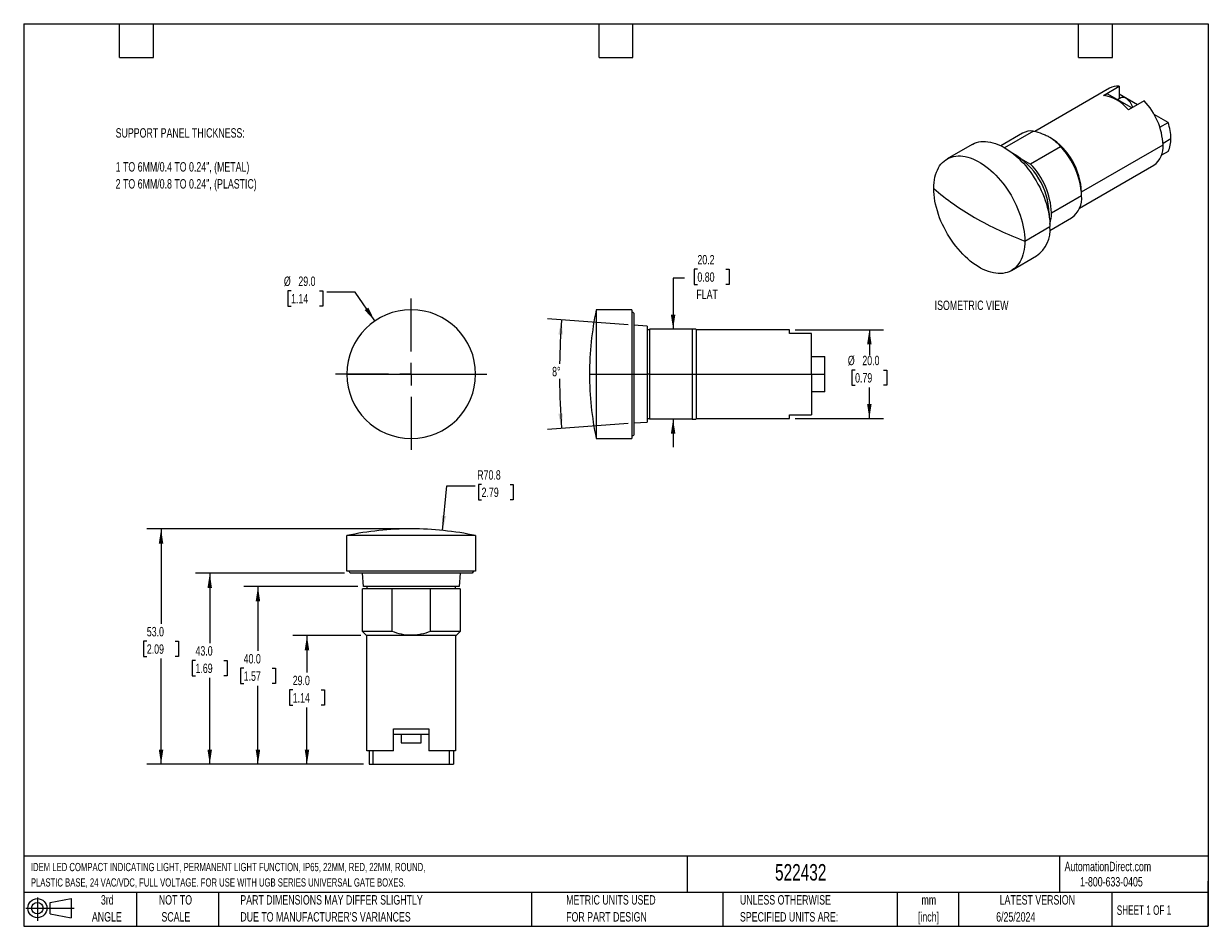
# Model space of a CAD drawing. Header units: millimetres. Extents: x 6 to 273, y 6 to 210.
import ezdxf

# ---------------------------------------------------------------- set-up
doc = ezdxf.new("R2010")
doc.units = ezdxf.units.MM
doc.linetypes.add('CENTERX2', pattern=[20.32, 12.7, -2.54, 2.54, -2.54])
doc.layers.add('CENTER', color=40, linetype='CENTERX2')
doc.layers.add('DIMENSIONS', color=140, linetype='Continuous', lineweight=25)
doc.layers.add('TEXT', color=140, linetype='Continuous', lineweight=25)
doc.styles.add('SLDTEXTSTYLE0', font='TXT', dxfattribs={"width": 0.7})
doc.styles.add('SLDTEXTSTYLE1', font='TXT', dxfattribs={"width": 0.65})
doc.dimstyles.new('SLDDIMSTYLE0', dxfattribs={"dimtxt": 2.158008, "dimasz": 3.302, "dimexe": 0, "dimexo": 0.0625, "dimgap": 0.539502, "dimtad": 0, "dimtih": 1, "dimtoh": 1, "dimrnd": 1e-09, "dimzin": 4, "dimdsep": 46, "dimtxsty": 'SLDTEXTSTYLE0', "dimsah": 1, "dimcen": 0, "dimadec": 0, "dimazin": 1, "dimtfac": 1, "dimtofl": 0, "dimtmove": 0, "dimatfit": 3, "dimfxl": 0, "dimfrac": 2, "dimtolj": 1, "dimtzin": 12, "dimarcsym": 0})
doc.dimstyles.new('SLDDIMSTYLE1', dxfattribs={"dimtxt": 2.158008, "dimasz": 3.302, "dimexe": 0, "dimexo": 0.0625, "dimgap": 0.539502, "dimtad": 0, "dimtih": 1, "dimtoh": 1, "dimdec": 4, "dimzin": 12, "dimdsep": 46, "dimtxsty": 'SLDTEXTSTYLE0', "dimsah": 1, "dimcen": 0.09, "dimadec": 0, "dimazin": 3, "dimtfac": 1, "dimtdec": 0, "dimtofl": 0, "dimtmove": 0, "dimatfit": 3, "dimfxl": 0, "dimfrac": 2, "dimtolj": 1, "dimtzin": 12, "dimarcsym": 0})
doc.dimstyles.new('SLDDIMSTYLE2', dxfattribs={"dimtxt": 2.158008, "dimasz": 3.302, "dimexe": 0, "dimexo": 0.0625, "dimgap": 0.539502, "dimtad": 0, "dimtih": 1, "dimtoh": 1, "dimrnd": 1e-09, "dimzin": 12, "dimdsep": 46, "dimtxsty": 'SLDTEXTSTYLE0', "dimsah": 1, "dimcen": 0.09, "dimadec": 0, "dimazin": 3, "dimtfac": 1, "dimtmove": 0, "dimatfit": 0, "dimfxl": 0, "dimfrac": 2, "dimtolj": 1, "dimtzin": 12, "dimarcsym": 0})
doc.dimstyles.new('SLDDIMSTYLE3', dxfattribs={"dimtxt": 2.158008, "dimasz": 3.302, "dimexe": 0, "dimexo": 0.0625, "dimgap": 0.539502, "dimtad": 0, "dimtih": 1, "dimtoh": 1, "dimrnd": 1e-09, "dimzin": 4, "dimdsep": 46, "dimtxsty": 'SLDTEXTSTYLE0', "dimsah": 1, "dimcen": 0.09, "dimadec": 0, "dimazin": 1, "dimtfac": 1, "dimtofl": 0, "dimtmove": 0, "dimatfit": 3, "dimfxl": 0, "dimfrac": 2, "dimtolj": 1, "dimtzin": 12, "dimarcsym": 0})
doc.dimstyles.new('SLDDIMSTYLE4', dxfattribs={"dimtxt": 2.158008, "dimasz": 3.302, "dimexe": 0, "dimexo": 0.0625, "dimgap": 0.539502, "dimtad": 0, "dimtih": 1, "dimtoh": 1, "dimrnd": 1e-09, "dimzin": 12, "dimdsep": 46, "dimtxsty": 'SLDTEXTSTYLE0', "dimsah": 1, "dimcen": 0, "dimadec": 0, "dimazin": 3, "dimtfac": 1, "dimtofl": 0, "dimtmove": 0, "dimatfit": 3, "dimfxl": 0, "dimfrac": 2, "dimtolj": 1, "dimtzin": 12, "dimarcsym": 0})

# ---------------------------------------------------------------- blocks, each defined once
blk = doc.blocks.new('Block11')
at = {"color": 7, "linetype": 'Continuous', "lineweight": 18}
for p, q in [((0, 2.88), (10.87, 2.88)), ((2.59, 5.31), (2.59, 0)), ((5.48, 4.17), (10.18, 5.03)), ((5.48, 1.6), (5.48, 4.17)), ((10.18, 5.03), (10.18, 0.73)), ((5.48, 1.6), (10.18, 0.73))]:
    blk.add_line(p, q, dxfattribs=at)
for radius in [2.15, 1.29]:
    blk.add_circle((2.59, 2.88), radius, dxfattribs=at)
blk = doc.blocks.new('Block12')
at = {"color": 7, "linetype": 'Continuous'}
blk.add_blockref('Block11', (0, 0), dxfattribs=at)
blk = doc.blocks.new('_D')
at = {"layer": 'DIMENSIONS'}
for p, q in [((66.56, 149.42), (65.83, 149.42)), ((65.83, 149.42), (65.83, 145.99)), ((72.97, 149.42), (73.69, 149.42)), ((73.69, 149.42), (73.69, 145.99)), ((80.95, 149.12), (74.6, 149.12)), ((85.4, 142.62), (80.95, 149.12)), ((65.83, 145.99), (66.56, 145.99)), ((73.69, 145.99), (72.97, 145.99))]:
    blk.add_line(p, q, dxfattribs=at)
blk.add_solid([(85.4, 142.62), (83.95, 145.63), (83.12, 145.06)], dxfattribs=at)
at = {"layer": 'DIMENSIONS', "char_height": 2.117, "attachment_point": 1, "style": 'SLDTEXTSTYLE0'}
for s, insert in [('%%c', (64.93, 152.63)), ('29.0', (68.19, 152.63)), ('1.14', (66.56, 148.72))]:
    blk.add_mtext(s, dxfattribs=dict(at, insert=insert))
blk = doc.blocks.new('SW_CENTERMARKSYMBOL_0')
at = {"layer": 'CENTER', "color": 0}
for p, q in [((0, 5.08), (0, 17.04)), ((-5.08, 0), (-17.04, 0)), ((0, 0), (-2.54, 0)), ((0, 0), (0, 2.54)), ((0, 0), (0, -2.54)), ((0, 0), (2.54, 0)), ((5.08, 0), (17.04, 0)), ((0, -5.08), (0, -17.04))]:
    blk.add_line(p, q, dxfattribs=at)
blk = doc.blocks.new('_D_1')
at = {"layer": 'DIMENSIONS'}
for p, q in [((142.47, 141.75), (124.26, 143.09)), ((142.47, 119.57), (124.26, 118.23))]:
    blk.add_line(p, q, dxfattribs=at)
for start, end in [(175.8058, 179.198), (180.3765, 184.1942)]:
    blk.add_arc((293.74, 130.66), 166.75, start, end, dxfattribs=at)
for points in [[(127.43, 142.86), (126.72, 139.59), (127.73, 139.53)], [(127.43, 118.46), (127.73, 121.79), (126.72, 121.73)]]:
    blk.add_solid(points, dxfattribs=at)
at = {"layer": 'DIMENSIONS', "insert": (125.32, 132.29), "char_height": 2.117, "attachment_point": 1, "style": 'SLDTEXTSTYLE0'}
blk.add_mtext('8°', dxfattribs=at)
blk = doc.blocks.new('_D_2')
at = {"layer": 'DIMENSIONS'}
for p, q in [((155.13, 152.25), (152.56, 152.25)), ((152.56, 152.25), (152.56, 140.78)), ((158.03, 154.27), (157.3, 154.27)), ((157.3, 154.27), (157.3, 150.84)), ((164.44, 154.27), (165.17, 154.27)), ((165.17, 154.27), (165.17, 150.84)), ((157.3, 150.84), (158.03, 150.84)), ((165.17, 150.84), (164.44, 150.84)), ((152.56, 120.54), (152.56, 114.19))]:
    blk.add_line(p, q, dxfattribs=at)
for points in [[(152.56, 140.78), (153.07, 144.08), (152.05, 144.08)], [(152.56, 120.54), (152.05, 117.24), (153.07, 117.24)]]:
    blk.add_solid(points, dxfattribs=at)
at = {"layer": 'DIMENSIONS', "char_height": 2.117, "attachment_point": 1, "style": 'SLDTEXTSTYLE0'}
for s, insert in [('20.2', (158.03, 157.48)), ('0.80', (158.03, 153.57)), ('FLAT', (157.8, 149.66))]:
    blk.add_mtext(s, dxfattribs=dict(at, insert=insert))
blk = doc.blocks.new('_D_3')
at = {"layer": 'DIMENSIONS'}
for p, q in [((180.01, 140.66), (199.91, 140.66)), ((196.74, 140.66), (196.74, 134.89)), ((193.53, 131.58), (192.81, 131.58)), ((192.81, 131.58), (192.81, 128.15)), ((199.94, 131.58), (200.67, 131.58)), ((200.67, 131.58), (200.67, 128.15)), ((192.81, 128.15), (193.53, 128.15)), ((200.67, 128.15), (199.94, 128.15)), ((196.74, 120.66), (196.74, 127.67)), ((180.01, 120.66), (199.91, 120.66))]:
    blk.add_line(p, q, dxfattribs=at)
for points in [[(196.74, 140.66), (196.23, 137.36), (197.25, 137.36)], [(196.74, 120.66), (197.25, 123.96), (196.23, 123.96)]]:
    blk.add_solid(points, dxfattribs=at)
at = {"layer": 'DIMENSIONS', "char_height": 2.117, "attachment_point": 1, "style": 'SLDTEXTSTYLE0'}
for s, insert in [('%%c', (191.9, 134.79)), ('20.0', (195.16, 134.79)), ('0.79', (193.53, 130.88))]:
    blk.add_mtext(s, dxfattribs=dict(at, insert=insert))
blk = doc.blocks.new('_D_4')
at = {"layer": 'DIMENSIONS'}
for p, q in [((100.64, 95.47), (101.64, 105.51)), ((101.64, 105.51), (107.99, 105.51)), ((109.44, 105.81), (108.72, 105.81)), ((108.72, 105.81), (108.72, 102.38)), ((115.85, 105.81), (116.58, 105.81)), ((116.58, 105.81), (116.58, 102.38)), ((108.72, 102.38), (109.44, 102.38)), ((116.58, 102.38), (115.85, 102.38))]:
    blk.add_line(p, q, dxfattribs=at)
blk.add_solid([(100.64, 95.47), (101.47, 98.7), (100.46, 98.8)], dxfattribs=at)
at = {"layer": 'DIMENSIONS', "char_height": 2.117, "attachment_point": 1, "style": 'SLDTEXTSTYLE0'}
for s, insert in [('R70.8', (108.46, 109.02)), ('2.79', (109.44, 105.11))]:
    blk.add_mtext(s, dxfattribs=dict(at, insert=insert))
blk = doc.blocks.new('_D_5')
at = {"layer": 'DIMENSIONS'}
for p, q in [((82.25, 71.82), (66.95, 71.82)), ((70.12, 71.82), (70.12, 63.46)), ((66.92, 59.55), (66.19, 59.55)), ((66.19, 59.55), (66.19, 56.12)), ((73.33, 59.55), (74.06, 59.55)), ((74.06, 59.55), (74.06, 56.12)), ((66.19, 56.12), (66.92, 56.12)), ((74.06, 56.12), (73.33, 56.12)), ((70.12, 42.82), (70.12, 55.63)), ((82.83, 42.82), (66.95, 42.82))]:
    blk.add_line(p, q, dxfattribs=at)
for points in [[(70.12, 71.82), (69.62, 68.51), (70.63, 68.51)], [(70.12, 42.82), (70.63, 46.12), (69.62, 46.12)]]:
    blk.add_solid(points, dxfattribs=at)
at = {"layer": 'DIMENSIONS', "char_height": 2.117, "attachment_point": 1, "style": 'SLDTEXTSTYLE0'}
for s, insert in [('29.0', (66.92, 62.76)), ('1.14', (66.92, 58.84))]:
    blk.add_mtext(s, dxfattribs=dict(at, insert=insert))
blk = doc.blocks.new('_D_6')
at = {"layer": 'DIMENSIONS'}
for p, q in [((81.55, 82.82), (55.91, 82.82)), ((59.09, 82.82), (59.09, 68.34)), ((55.88, 64.43), (55.16, 64.43)), ((55.16, 64.43), (55.16, 61)), ((62.29, 64.43), (63.02, 64.43)), ((63.02, 64.43), (63.02, 61)), ((55.16, 61), (55.88, 61)), ((59.09, 42.82), (59.09, 60.52)), ((63.02, 61), (62.29, 61)), ((82.83, 42.82), (55.91, 42.82))]:
    blk.add_line(p, q, dxfattribs=at)
for points in [[(59.09, 82.82), (58.58, 79.51), (59.59, 79.51)], [(59.09, 42.82), (59.59, 46.12), (58.58, 46.12)]]:
    blk.add_solid(points, dxfattribs=at)
at = {"layer": 'DIMENSIONS', "char_height": 2.117, "attachment_point": 1, "style": 'SLDTEXTSTYLE0'}
for s, insert in [('40.0', (55.88, 67.64)), ('1.57', (55.88, 63.73))]:
    blk.add_mtext(s, dxfattribs=dict(at, insert=insert))
blk = doc.blocks.new('_D_7')
at = {"layer": 'DIMENSIONS'}
for p, q in [((78.61, 85.82), (45.06, 85.82)), ((48.24, 85.82), (48.24, 70.11)), ((45.03, 66.2), (44.31, 66.2)), ((44.31, 66.2), (44.31, 62.77)), ((51.44, 66.2), (52.17, 66.2)), ((52.17, 66.2), (52.17, 62.77)), ((44.31, 62.77), (45.03, 62.77)), ((48.24, 42.82), (48.24, 62.28)), ((52.17, 62.77), (51.44, 62.77)), ((82.83, 42.82), (45.06, 42.82))]:
    blk.add_line(p, q, dxfattribs=at)
for points in [[(48.24, 85.82), (47.73, 82.51), (48.74, 82.51)], [(48.24, 42.82), (48.74, 46.12), (47.73, 46.12)]]:
    blk.add_solid(points, dxfattribs=at)
at = {"layer": 'DIMENSIONS', "char_height": 2.117, "attachment_point": 1, "style": 'SLDTEXTSTYLE0'}
for s, insert in [('43.0', (45.03, 69.41)), ('1.69', (45.03, 65.49))]:
    blk.add_mtext(s, dxfattribs=dict(at, insert=insert))
blk = doc.blocks.new('_D_8')
at = {"layer": 'DIMENSIONS'}
for p, q in [((92.33, 95.82), (34.1, 95.82)), ((37.28, 95.82), (37.28, 74.44)), ((34.07, 70.53), (33.35, 70.53)), ((33.35, 70.53), (33.35, 67.1)), ((40.48, 70.53), (41.21, 70.53)), ((41.21, 70.53), (41.21, 67.1)), ((33.35, 67.1), (34.07, 67.1)), ((41.21, 67.1), (40.48, 67.1)), ((37.28, 42.82), (37.28, 66.61)), ((82.83, 42.82), (34.1, 42.82))]:
    blk.add_line(p, q, dxfattribs=at)
for points in [[(37.28, 95.82), (36.77, 92.51), (37.78, 92.51)], [(37.28, 42.82), (37.78, 46.12), (36.77, 46.12)]]:
    blk.add_solid(points, dxfattribs=at)
at = {"layer": 'DIMENSIONS', "char_height": 2.117, "attachment_point": 1, "style": 'SLDTEXTSTYLE0'}
for s, insert in [('53.0', (34.07, 73.74)), ('2.09', (34.07, 69.82))]:
    blk.add_mtext(s, dxfattribs=dict(at, insert=insert))

msp = doc.modelspace()

# ---------------------------------------------------------------- linework, layer by layer
for p, q in [((250.78748, 195.00272), (233.98022, 185.3001)), ((249.42312, 193.41775), (252.95865, 195.45877)), ((252.95865, 195.45877), (252.95865, 192.61494)), ((249.62391, 193.39881), (250.27165, 193.77274)), ((255.8117, 190.57454), (250.27165, 193.77274)), ((253.38938, 192.86359), (252.61794, 192.41825)), ((257.08392, 191.30897), (252.95865, 193.69044)), ((258.61551, 192.19314), (255.07997, 190.15212)), ((264.00143, 187.31558), (260.83717, 189.14227)), ((262.14545, 186.24415), (264.00143, 187.31558)), ((231.25221, 184.87992), (226.3737, 182.06361)), ((233.70335, 185.37658), (227.19836, 181.62133)), ((219.89984, 182.36768), (214.24299, 179.10205)), ((239.80017, 181.85697), (233.02609, 177.94637)), ((237.40346, 183.95899), (237.37518, 183.97532)), ((244.52972, 171.67942), (262.85815, 182.2602)), ((262.84972, 182.66354), (264.62591, 183.68891)), ((230.93289, 179.15475), (233.02609, 177.94637)), ((264.00143, 180.78325), (262.5065, 179.92025)), ((244.04283, 168.01573), (260.78667, 177.68175)), ((237.75586, 166.95254), (244.52994, 170.86314)), ((244.52994, 170.86314), (244.52994, 171.61423)), ((237.12977, 166.76003), (237.24674, 166.83825)), ((237.3728, 163.01054), (242.25132, 165.82685)), ((231.74545, 160.62538), (237.4023, 163.89101)), ((228.74181, 153.98663), (234.39866, 157.25226)), ((143.238, 145.15942), (135.238, 145.15942)), ((135.238, 145.15942), (135.238, 130.65942)), ((143.238, 145.15942), (143.238, 130.65942)), ((143.738, 144.37942), (143.238, 144.65942)), ((143.738, 144.37942), (143.738, 130.65942)), ((146.738, 141.43942), (143.738, 141.65942)), ((146.738, 141.43942), (146.738, 130.65942)), ((147.238, 140.65942), (146.738, 140.65942)), ((147.238, 140.77942), (147.238, 130.65942)), ((156.818, 140.77942), (147.238, 140.77942)), ((156.818, 140.77942), (156.818, 130.65942)), ((157.738, 140.73942), (157.698, 140.77942)), ((157.738, 140.73942), (157.738, 130.65942)), ((178.738, 140.65942), (157.738, 140.65942)), ((178.738, 139.82457), (178.738, 140.65942)), ((183.738, 139.82457), (178.738, 139.82457)), ((183.738, 130.65942), (183.738, 139.82457)), ((183.738, 134.65942), (186.738, 134.65942)), ((186.738, 130.65942), (186.738, 134.65942)), ((79.09868, 130.65942), (93.59868, 130.65942)), ((93.59868, 130.65942), (108.09868, 130.65942)), ((133.738, 130.65942), (135.238, 130.65942)), ((135.238, 130.65942), (135.238, 116.15942)), ((135.238, 130.65942), (143.238, 130.65942)), ((143.238, 130.65942), (143.238, 116.15942)), ((143.238, 130.65942), (143.738, 130.65942)), ((143.738, 130.65942), (143.738, 116.93942)), ((143.738, 130.65942), (146.738, 130.65942)), ((146.738, 130.65942), (146.738, 119.87942)), ((147.238, 130.65942), (146.738, 130.65942)), ((147.238, 130.65942), (156.818, 130.65942)), ((147.238, 130.65942), (147.238, 120.53942)), ((156.818, 130.65942), (157.738, 130.65942)), ((156.818, 130.65942), (156.818, 120.53942)), ((157.738, 130.65942), (157.738, 120.57942)), ((157.738, 130.65942), (183.738, 130.65942)), ((183.738, 130.65942), (183.738, 121.49426)), ((183.738, 130.65942), (186.738, 130.65942)), ((186.738, 126.65942), (186.738, 130.65942)), ((186.738, 126.65942), (183.738, 126.65942)), ((146.738, 120.65942), (147.238, 120.65942)), ((156.818, 120.53942), (147.238, 120.53942)), ((157.698, 120.53942), (157.738, 120.57942)), ((157.738, 120.65942), (178.738, 120.65942)), ((178.738, 121.49426), (183.738, 121.49426)), ((178.738, 120.65942), (178.738, 121.49426)), ((143.738, 119.65942), (146.738, 119.87942)), ((135.238, 116.15942), (143.238, 116.15942)), ((143.238, 116.65942), (143.738, 116.93942)), ((108.09868, 94.31685), (79.09868, 94.31685)), ((79.09868, 86.31685), (79.09868, 94.31685)), ((108.09868, 94.31685), (108.09868, 86.31685)), ((108.09868, 86.31685), (79.09868, 86.31685)), ((79.87868, 85.81685), (79.59868, 86.31685)), ((107.31868, 85.81685), (79.87868, 85.81685)), ((82.81868, 82.81685), (82.59868, 85.81685)), ((104.59868, 85.81685), (104.37868, 82.81685)), ((107.59868, 86.31685), (107.31868, 85.81685)), ((104.37868, 82.81685), (82.81868, 82.81685)), ((83.59868, 82.81685), (83.59868, 82.31685)), ((103.59868, 82.31685), (103.59868, 82.81685)), ((82.59868, 72.73685), (82.59868, 82.31685)), ((89.28758, 82.31685), (82.59868, 82.31685)), ((89.28758, 72.73685), (89.28758, 82.31685)), ((97.90978, 82.31685), (89.28758, 82.31685)), ((104.59868, 82.31685), (97.90978, 82.31685)), ((97.90978, 72.73685), (97.90978, 82.31685)), ((104.59868, 82.31685), (104.59868, 72.73685)), ((83.51868, 71.81685), (82.59868, 72.73685)), ((89.28758, 72.73685), (82.59868, 72.73685)), ((104.59868, 72.73685), (97.90978, 72.73685)), ((104.59868, 72.73685), (103.67868, 71.81685)), ((103.67868, 71.81685), (83.51868, 71.81685)), ((83.59868, 45.81685), (83.59868, 71.81685)), ((103.59868, 71.81685), (103.59868, 45.81685)), ((89.59868, 50.81685), (97.59868, 50.81685)), ((89.59868, 45.81685), (89.59868, 50.81685)), ((97.59868, 50.81685), (97.59868, 45.81685)), ((89.59868, 49.61685), (97.59868, 49.61685)), ((91.34868, 49.61685), (91.34868, 47.61685)), ((95.84868, 47.61685), (95.84868, 49.61685)), ((89.59868, 45.81685), (83.59868, 45.81685)), ((84.09868, 45.81685), (84.09868, 42.81685)), ((84.98184, 45.81685), (84.98184, 42.81685)), ((91.34868, 47.61685), (95.84868, 47.61685)), ((103.59868, 45.81685), (97.59868, 45.81685)), ((102.21553, 42.81685), (102.21553, 45.81685)), ((103.09868, 45.81685), (103.09868, 42.81685)), ((84.09868, 42.81685), (84.98184, 42.81685)), ((84.98184, 42.81685), (102.21553, 42.81685)), ((102.21553, 42.81685), (103.09868, 42.81685))]:
    msp.add_line(p, q)
at = {"flags": 128}
for points in [[(256.00739, 190.68751), (255.94772, 190.88462), (255.82882, 191.19106), (255.68056, 191.49133), (255.50625, 191.77873), (255.30978, 192.04683), (255.09554, 192.28965), (254.86831, 192.50176), (254.63318, 192.67843), (254.39539, 192.8157), (254.16026, 192.91051), (253.93303, 192.96075), (253.71879, 192.96529), (253.52232, 192.92403), (253.38938, 192.86359)], [(219.89984, 182.36768), (220.00352, 182.42584), (220.43493, 182.63402), (220.88825, 182.80037), (221.36199, 182.92434), (221.85461, 183.00554), (222.36449, 183.0437), (222.88998, 183.03869), (223.42937, 182.99054), (223.98089, 182.89939), (224.54274, 182.76555), (225.1131, 182.58944), (225.69009, 182.37166), (226.27185, 182.1129), (226.85647, 181.81401), (227.44204, 181.47596), (228.02666, 181.09987), (228.60841, 180.68695), (229.18541, 180.23855), (229.75577, 179.75613), (230.31762, 179.24127), (230.86914, 178.69565), (231.40852, 178.12105), (231.93402, 177.51933), (232.4439, 176.89247), (232.93652, 176.24251), (233.41026, 175.57157), (233.86357, 174.88183), (234.29499, 174.17555), (234.7031, 173.45503), (235.08656, 172.72263), (235.44414, 171.98072), (235.77467, 171.23173), (236.07706, 170.4781), (236.35032, 169.7223), (236.59358, 168.96677), (236.80603, 168.21401), (236.98698, 167.46644), (237.13584, 166.72652), (237.25213, 165.99666), (237.33547, 165.27923), (237.38558, 164.57659), (237.4023, 163.89101)], [(211.23935, 172.4633), (211.25607, 173.12957), (211.30618, 173.77436), (211.38952, 174.39556), (211.50581, 174.99116), (211.65467, 175.55921), (211.83562, 176.09785), (212.04807, 176.60533), (212.29133, 177.07999), (212.5646, 177.52029), (212.86699, 177.92479), (213.19751, 178.29216), (213.55509, 178.62122), (213.93856, 178.91088), (214.34666, 179.16021), (214.77808, 179.36839), (215.2314, 179.53474), (215.70514, 179.65871), (216.19775, 179.73991), (216.70764, 179.77807), (217.23313, 179.77306), (217.77251, 179.72491), (218.32403, 179.63376), (218.88589, 179.49991), (219.45624, 179.32381), (220.03324, 179.10602), (220.61499, 178.84726), (221.19961, 178.54837), (221.78519, 178.21033), (222.3698, 177.83423), (222.95156, 177.42131), (223.52856, 176.97291), (224.09891, 176.4905), (224.66077, 175.97564), (225.21228, 175.43002), (225.75167, 174.85541), (226.27716, 174.2537), (226.78705, 173.62684), (227.27966, 172.97688), (227.7534, 172.30594), (228.20672, 171.6162), (228.63813, 170.90992), (229.04624, 170.1894), (229.42971, 169.45699), (229.78729, 168.71509), (230.11781, 167.9661), (230.4202, 167.21247), (230.69347, 166.45666), (230.93672, 165.70114), (231.14918, 164.94837), (231.33013, 164.20081), (231.47899, 163.46089), (231.59528, 162.73103), (231.67862, 162.0136), (231.72873, 161.31096), (231.74545, 160.62538)], [(231.74545, 160.62538), (231.72873, 159.95911), (231.67862, 159.31432), (231.59528, 158.69311), (231.47899, 158.09752), (231.33013, 157.52947), (231.14918, 156.99083), (230.93672, 156.48335), (230.69347, 156.00869), (230.4202, 155.56839), (230.11781, 155.16389), (229.78729, 154.79652), (229.42971, 154.46746), (229.04624, 154.17779), (228.63813, 153.92847), (228.20672, 153.72029), (227.7534, 153.55394), (227.27966, 153.42997), (226.78705, 153.34877), (226.27716, 153.31061), (225.75167, 153.31562), (225.21228, 153.36377), (224.66077, 153.45492), (224.09891, 153.58877), (223.52856, 153.76487), (222.95156, 153.98265), (222.3698, 154.24141), (221.78519, 154.5403), (221.19961, 154.87835), (220.61499, 155.25444), (220.03324, 155.66737), (219.45624, 156.11577), (218.88589, 156.59818), (218.32403, 157.11304), (217.77251, 157.65866), (217.23313, 158.23326), (216.70764, 158.83498), (216.19775, 159.46184), (215.70514, 160.1118), (215.2314, 160.78274), (214.77808, 161.47248), (214.34666, 162.17876), (213.93856, 162.89928), (213.55509, 163.63168), (213.19751, 164.37359), (212.86699, 165.12258), (212.5646, 165.87621), (212.29133, 166.63202), (212.04807, 167.38754), (211.83562, 168.14031), (211.65467, 168.88787), (211.50581, 169.62779), (211.38952, 170.35765), (211.30618, 171.07508), (211.25607, 171.77772), (211.23935, 172.4633)], [(237.24674, 166.83825), (237.23042, 166.27197), (237.22496, 166.18595)]]:
    msp.add_lwpolyline(points, dxfattribs=at)
for centre, radius, start, end in [((252.60549, 191.7438), 3.73172, 84.5695832, 119.1551707), ((247.93201, 184.30248), 9.23643, 39.2957075, 80.7096691), ((247.30571, 181.48986), 15.5715, 2.835629, 43.4217598), ((252.79332, 183.51853), 11.83382, 0.8249664, 18.7152221), ((233.26187, 181.2586), 4.14158, 83.8807913, 119.028244), ((229.0798, 170.92445), 15.46553, 2.5563023, 57.4383212), ((227.45138, 170.02993), 17.09887, 2.7930506, 43.7636366), ((257.88838, 181.75089), 4.9958, 305.460857, 5.8513234), ((258.3467, 183.51851), 6.28153, 334.1864419, 1.5544786), ((220.99023, 166.21581), 16.26842, 2.1926813, 60.3038895), ((220.6773, 166.11934), 17.09887, 2.7930506, 43.7636366), ((248.54055, 215.22812), 56.74689, 228.9037542, 240.3080524), ((239.11474, 170.27958), 5.44656, 305.1615282, 6.1506522), ((258.7524, 232.91748), 77.17204, 240.2272311, 249.5152686), ((229.74145, 166.83785), 8.01522, 342.6336783, 0.8199075), ((230.15178, 163.17258), 7.28603, 305.6534003, 5.6587801), ((93.59868, 130.65942), 14.5, 0, 180), ((204.57133, 130.65942), 70.83333, 168.1877178, 180), ((93.59868, 130.65942), 14.5, 180, 0), ((204.57133, 130.65942), 70.83333, 180, 191.8122822), ((93.59868, 24.98352), 70.83333, 90, 101.8122822), ((93.59868, 24.98352), 70.83333, 78.1877178, 90)]:
    msp.add_arc(centre, radius, start, end)
for points, knots in [([(233.70335, 185.37658), (234.38432, 185.20485), (235.03699, 185.00793), (235.95923, 184.66205), (236.25717, 184.53832), (236.83177, 184.27195), (237.10981, 184.12847), (237.8994, 183.67278), (238.35723, 183.34103), (239.15794, 182.63064), (239.50239, 182.25047), (239.80017, 181.85697)], [0, 0, 0, 0, 0.25, 0.25, 0.375, 0.375, 0.5, 0.5, 0.75, 0.75, 1, 1, 1, 1]), ([(157.69058, 140.77942), (157.68737, 140.77942), (157.68016, 140.77942), (157.55181, 140.77942), (157.33101, 140.77942), (157.07267, 140.77942), (156.88413, 140.77942), (156.818, 140.77942)], [0, 0, 0, 0, 0.181815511, 0.407980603, 0.64003847, 0.873740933, 1, 1, 1, 1]), ([(156.818, 120.53942), (156.93874, 120.53942), (157.18019, 120.53942), (157.45453, 120.53942), (157.63158, 120.53942), (157.70868, 120.53942), (157.69283, 120.53942), (157.69048, 120.53942)], [0, 0, 0, 0, 0.235891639, 0.47171028, 0.714762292, 0.957753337, 1, 1, 1, 1]), ([(97.90978, 72.73685), (97.21791, 72.46569), (96.5152, 72.24539), (95.43942, 72.01692), (95.0772, 71.9578), (94.34462, 71.87777), (93.97227, 71.8569), (92.85578, 71.85675), (92.12569, 71.93937), (90.68936, 72.24332), (89.98013, 72.46543), (89.28758, 72.73685)], [0, 0, 0, 0, 0.25, 0.25, 0.375, 0.375, 0.5, 0.5, 0.75, 0.75, 1, 1, 1, 1])]:
    msp.add_open_spline(points, degree=3, knots=knots)
at = {"layer": 'TEXT'}
for p, q in [((6.35, 209.55), (273.05, 209.55)), ((6.35, 209.55), (6.35, 6.35)), ((27.94, 201.93), (27.94, 209.55)), ((35.56, 201.93), (35.56, 209.55)), ((135.89, 201.93), (135.89, 209.55)), ((143.51, 201.93), (143.51, 209.55)), ((243.84, 201.93), (243.84, 209.55)), ((251.46, 201.93), (251.46, 209.55)), ((273.05, 209.55), (273.05, 6.35)), ((27.94, 201.93), (35.56, 201.93)), ((135.89, 201.93), (143.51, 201.93)), ((243.84, 201.93), (251.46, 201.93)), ((273.05, 22.12611), (6.35, 22.12611)), ((155.7589, 22.12611), (155.7589, 13.97)), ((239.57538, 22.12611), (239.57538, 13.97)), ((273.05, 6.35), (273.05, 16.51)), ((273.05, 13.97), (6.35, 13.97)), ((31.75, 13.97), (31.75, 6.35)), ((50.21163, 13.97), (50.21163, 6.35)), ((120.64648, 13.97), (120.64648, 6.35)), ((163.78018, 13.97), (163.78018, 6.35)), ((203.0243, 13.97), (203.0243, 6.35)), ((216.8121, 13.97), (216.8121, 6.35)), ((251.34875, 13.97), (251.34875, 6.35)), ((6.35, 6.35), (273.05, 6.35))]:
    msp.add_line(p, q, dxfattribs=at)

# ---------------------------------------------------------------- block references
at = {"layer": 'CENTER'}
msp.add_blockref('SW_CENTERMARKSYMBOL_0', (93.59868, 130.65942), dxfattribs=at)
at = {"layer": 'TEXT'}
msp.add_blockref('Block12', (6.83794, 7.55386), dxfattribs=at)

# ---------------------------------------------------------------- texts
at = {"color": 179, "linetype": 'Continuous', "lineweight": 18, "char_height": 2.1166667, "attachment_point": 1, "style": 'SLDTEXTSTYLE0'}
for s, insert in [('AutomationDirect.com', (240.69496, 20.87653)), ('1-800-633-0405', (244.19158, 17.43702))]:
    msp.add_mtext(s, dxfattribs=dict(at, insert=insert))
at = {"layer": 'DIMENSIONS', "char_height": 2.1166667, "attachment_point": 1, "style": 'SLDTEXTSTYLE0'}
for s, insert in [('SUPPORT PANEL THICKNESS:', (27.05768, 186.02259)), ('1 TO 6MM/0.4 TO 0.24", (METAL)', (27.05768, 178.37815)), ('2 TO 6MM/0.8 TO 0.24", (PLASTIC)', (27.05768, 174.55593)), ('ISOMETRIC VIEW', (211.44728, 147.21326))]:
    msp.add_mtext(s, dxfattribs=dict(at, insert=insert))
at = {"layer": 'TEXT'}
for s, insert, char_height, attachment_point, style in [('IDEM LED COMPACT INDICATING LIGHT, PERMANENT LIGHT FUNCTION, IP65, 22MM, RED, 22MM, ROUND,', (7.96573, 20.62023), 1.8520833, 1, 'SLDTEXTSTYLE0'), ('522432', (175.5018, 20.36438), 3.704167, 1, 'SLDTEXTSTYLE0'), ('PLASTIC BASE, 24 VAC/VDC, FULL VOLTAGE. FOR USE WITH UGB SERIES UNIVERSAL GATE BOXES.', (7.96573, 17.15078), 1.8520833, 1, 'SLDTEXTSTYLE0'), ('3rd', (25.16245, 13.36399), 2.116667, 2, 'SLDTEXTSTYLE0'), ('NOT TO', (40.51577, 13.36399), 2.116667, 2, 'SLDTEXTSTYLE0'), ('PART DIMENSIONS MAY DIFFER SLIGHTLY', (55.11928, 13.36399), 2.1166667, 1, 'SLDTEXTSTYLE0'), ('METRIC UNITS USED', (128.47837, 13.36399), 2.1166667, 1, 'SLDTEXTSTYLE0'), ('UNLESS OTHERWISE', (167.60791, 13.36399), 2.1166667, 1, 'SLDTEXTSTYLE0'), ('LATEST VERSION', (234.55213, 13.36399), 2.1166667, 2, 'SLDTEXTSTYLE0'), ('mm', (210.13037, 13.36129), 2.116667, 2, 'SLDTEXTSTYLE0'), ('SHEET 1 OF 1', (252.44129, 11.05149), 2.1166667, 1, 'SLDTEXTSTYLE1'), ('ANGLE', (25.06495, 9.54177), 2.116667, 2, 'SLDTEXTSTYLE0'), ('SCALE', (40.61205, 9.54177), 2.116667, 2, 'SLDTEXTSTYLE0'), ("DUE TO MANUFACTURER'S VARIANCES", (55.11928, 9.54177), 2.1166667, 1, 'SLDTEXTSTYLE0'), ('FOR PART DESIGN', (128.47837, 9.54177), 2.1166667, 1, 'SLDTEXTSTYLE0'), ('SPECIFIED UNITS ARE:', (167.60791, 9.54177), 2.1166667, 1, 'SLDTEXTSTYLE0'), ('[inch]', (210.04659, 9.53907), 2.116667, 2, 'SLDTEXTSTYLE0'), ('6/25/2024', (229.70149, 9.52754), 2.116667, 2, 'SLDTEXTSTYLE0')]:
    msp.add_mtext(s, dxfattribs=dict(at, insert=insert, char_height=char_height, attachment_point=attachment_point, style=style))

# ---------------------------------------------------------------- dimensions: what is measured, and where the dimension line sits
at = {"layer": 'DIMENSIONS'}
for base, p1, p2, text, dimstyle, picture, middle in [((152.55909, 120.53942), (156.818, 140.77942), (156.818, 120.53942), '<>\\PFLAT', 'SLDDIMSTYLE2', '_D_2', (152.55909, 152.25151)), ((196.738, 120.65942), (178.738, 140.65942), (178.738, 120.65942), '%%c<>', 'SLDDIMSTYLE3', '_D_3', (196.738, 131.27869))]:
    dim = msp.add_linear_dim(base=base, p1=p1, p2=p2, angle=90, text=text, dimstyle=dimstyle, dxfattribs=at)
    dim.commit()
    dim.dimension.update_dxf_attribs({"geometry": picture, "text_midpoint": middle, "dimtype": 160})
dim = msp.add_diameter_dim_2p(p1=(101.7965, 118.69924), p2=(85.40087, 142.61959), dimstyle='SLDDIMSTYLE0', dxfattribs=at)
dim.commit()
dim.dimension.update_dxf_attribs({"geometry": '_D', "text_midpoint": (69.76224, 149.11647), "dimtype": 163})
dim = msp.add_angular_dim_2l(base=(127.14311, 137.9276), line1=((143.738, 119.65942), (146.738, 119.87942)), line2=((146.738, 141.43942), (143.738, 141.65942)), dimstyle='SLDDIMSTYLE1', dxfattribs=at)
dim.commit()
dim.dimension.update_dxf_attribs({"geometry": '_D_1', "text_midpoint": (126.98579, 131.27869), "dimtype": 162})
dim = msp.add_radius_dim(center=(93.59868, 24.98352), mpoint=(100.63908, 95.4661), dimstyle='SLDDIMSTYLE4', dxfattribs=at)
dim.commit()
dim.dimension.update_dxf_attribs({"geometry": '_D_4', "text_midpoint": (112.64775, 105.50715), "dimtype": 164})
for base, p2, picture, middle in [((37.27627, 95.81685), (93.59868, 95.81685), '_D_8', (37.27627, 70.52518)), ((48.23625, 85.81685), (79.87868, 85.81685), '_D_7', (48.23625, 66.19531)), ((59.0861, 82.81685), (82.81868, 82.81685), '_D_6', (59.0861, 64.43116)), ((70.12414, 71.81685), (83.51868, 71.81685), '_D_5', (70.12414, 59.54547))]:
    dim = msp.add_linear_dim(base=base, p1=(84.09868, 42.81685), p2=p2, angle=90, dimstyle='SLDDIMSTYLE3', dxfattribs=at)
    dim.commit()
    dim.dimension.update_dxf_attribs({"geometry": picture, "text_midpoint": middle, "dimtype": 160})

doc.saveas('drawing.dxf')
